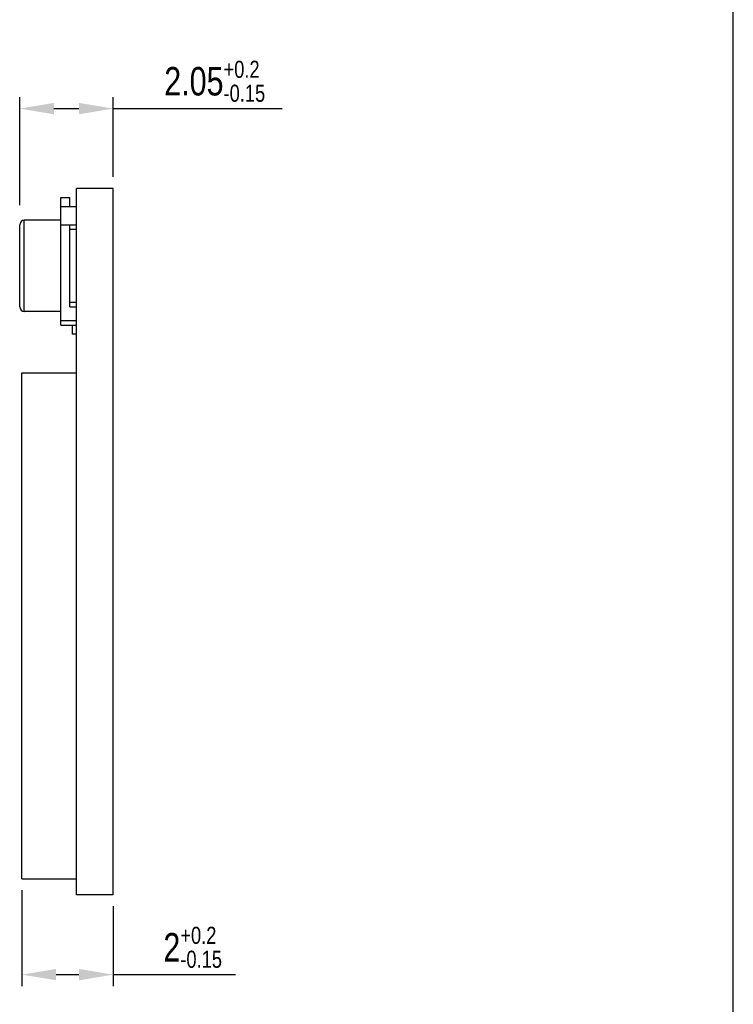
# Model space of a CAD drawing. Header units: millimetres. Extents: x 0 to 189, y 4 to 276.
# Tile 6 of 7: x 126 to 189, y 78 to 164. Entities that reach past the tile are written whole.
import ezdxf

# ---------------------------------------------------------------- set-up
doc = ezdxf.new("R2010")
doc.units = ezdxf.units.MM
doc.header["$LTSCALE"] = 19.36
doc.header["$PDMODE"] = 3
doc.header["$PDSIZE"] = 8
doc.layers.get('0').update_dxf_attribs({"linetype": 'CONTINUOUS'})
doc.layers.get('Defpoints').update_dxf_attribs({"linetype": 'CONTINUOUS'})
doc.styles.get("Standard").update_dxf_attribs({"font": 'txt', "width": 0.8})
doc.dimstyles.new('DIMSTYLE_1', dxfattribs={"dimtxt": 2.5, "dimasz": 3, "dimexe": 1, "dimexo": 1, "dimgap": 0.65, "dimtad": 1, "dimlfac": 0.25, "dimdsep": 46, "dimtxsty": 'Standard', "dimblk": '_FILLED', "dimcen": 0.09, "dimadec": 0, "dimazin": 0, "dimtol": 1, "dimtp": 0.2, "dimtm": 0.15, "dimtfac": 0.6, "dimtofl": 0, "dimtmove": 0, "dimatfit": 3, "dimldrblk": '_FILLED', "dimfxl": 0, "dimtolj": 1, "dimarcsym": 0})

# ---------------------------------------------------------------- blocks, each defined once
blk = doc.blocks.new('_FILLED')
at = {"color": 0, "linetype": 'ByBlock'}
blk.add_solid([(0, 0), (-1, 0.167), (-1, -0.167)], dxfattribs=at)
blk = doc.blocks.new('*D6')
at = {"color": 0, "lineweight": -2}
for p, q in [((126.11, 87.769), (126.11, 79.369)), ((134.11, 86.369), (134.11, 79.369)), ((129.11, 80.369), (131.11, 80.369)), ((134.11, 80.369), (144.842, 80.369))]:
    blk.add_line(p, q, dxfattribs=at)
at = {"layer": 'Defpoints', "color": 0, "lineweight": -2}
for p in [(126.11, 88.769), (134.11, 87.369), (126.11, 80.369)]:
    blk.add_point(p, dxfattribs=at)
at = {"color": 0, "lineweight": -2, "xscale": 3, "yscale": 3, "zscale": 3, "rotation": 180}
blk.add_blockref('_FILLED', (126.11, 80.369), dxfattribs=at)
at = {"color": 0, "lineweight": -2, "xscale": 3, "yscale": 3, "zscale": 3}
blk.add_blockref('_FILLED', (134.11, 80.369), dxfattribs=at)
at = {"color": 0, "lineweight": -2, "insert": (141.092, 82.769), "char_height": 2.5, "attachment_point": 5}
blk.add_mtext('\\A1;2{\\H0.6x;\\S+0.2^ -0.15;}', dxfattribs=at)
blk = doc.blocks.new('*D7')
at = {"color": 0, "lineweight": -2}
for p, q in [((125.91, 147.902), (125.91, 157.369)), ((134.11, 150.369), (134.11, 157.369)), ((128.91, 156.369), (131.11, 156.369)), ((134.11, 156.369), (148.943, 156.369))]:
    blk.add_line(p, q, dxfattribs=at)
at = {"layer": 'Defpoints', "color": 0, "lineweight": -2}
for p in [(134.11, 156.369), (134.11, 149.369), (125.91, 146.902)]:
    blk.add_point(p, dxfattribs=at)
at = {"color": 0, "lineweight": -2, "xscale": 3, "yscale": 3, "zscale": 3, "rotation": 180}
blk.add_blockref('_FILLED', (125.91, 156.369), dxfattribs=at)
at = {"color": 0, "lineweight": -2, "xscale": 3, "yscale": 3, "zscale": 3}
blk.add_blockref('_FILLED', (134.11, 156.369), dxfattribs=at)
at = {"color": 0, "lineweight": -2, "insert": (143.027, 158.769), "char_height": 2.5, "attachment_point": 5}
blk.add_mtext('\\A1;2.05{\\H0.6x;\\S+0.2^ -0.15;}', dxfattribs=at)

msp = doc.modelspace()

# ---------------------------------------------------------------- linework, layer by layer
at = {"color": 0, "lineweight": -2}
for p, q in [((188.542, 3.653), (188.542, 275.551)), ((130.91, 87.369), (130.91, 149.369)), ((134.11, 149.369), (130.91, 149.369)), ((134.11, 87.369), (134.11, 149.369)), ((129.51, 137.369), (129.51, 148.569)), ((129.51, 148.569), (130.31, 148.569)), ((129.51, 147.769), (130.91, 147.769)), ((130.31, 147.769), (130.31, 148.569)), ((125.91, 138.969), (125.91, 146.169)), ((126.31, 138.569), (126.31, 146.569)), ((129.51, 146.569), (126.31, 146.569)), ((129.51, 146.169), (130.91, 146.169)), ((130.31, 138.969), (130.31, 146.169)), ((130.91, 145.769), (130.31, 145.769)), ((130.31, 139.369), (130.91, 139.369)), ((129.51, 138.569), (126.31, 138.569)), ((130.31, 138.969), (130.91, 138.969)), ((129.51, 137.769), (130.91, 137.769)), ((129.51, 137.369), (130.91, 137.369)), ((130.51, 137.369), (130.51, 136.569)), ((130.91, 136.569), (130.51, 136.569)), ((126.11, 88.769), (126.11, 133.169)), ((126.11, 133.169), (130.91, 133.169)), ((126.11, 88.769), (130.91, 88.769)), ((134.11, 87.369), (130.91, 87.369))]:
    msp.add_line(p, q, dxfattribs=at)
for centre, start, end in [((126.31, 146.169), 90, 180), ((126.31, 138.969), 180, 270)]:
    msp.add_arc(centre, 0.4, start, end, dxfattribs=at)

# ---------------------------------------------------------------- dimensions: what is measured, and where the dimension line sits
dim = msp.add_linear_dim(base=(134.11, 156.369), p1=(125.91, 146.902), p2=(134.11, 149.369), dimstyle='DIMSTYLE_1', dxfattribs=at)
dim.commit()
dim.dimension.update_dxf_attribs({"geometry": '*D7', "text_midpoint": (143.027, 158.769)})
dim = msp.add_linear_dim(base=(126.11, 80.369), p1=(134.11, 87.369), p2=(126.11, 88.769), dimstyle='DIMSTYLE_1', dxfattribs=at)
dim.commit()
dim.dimension.update_dxf_attribs({"geometry": '*D6', "text_midpoint": (141.092, 80.369), "dimtype": 160})

doc.saveas('drawing.dxf')
